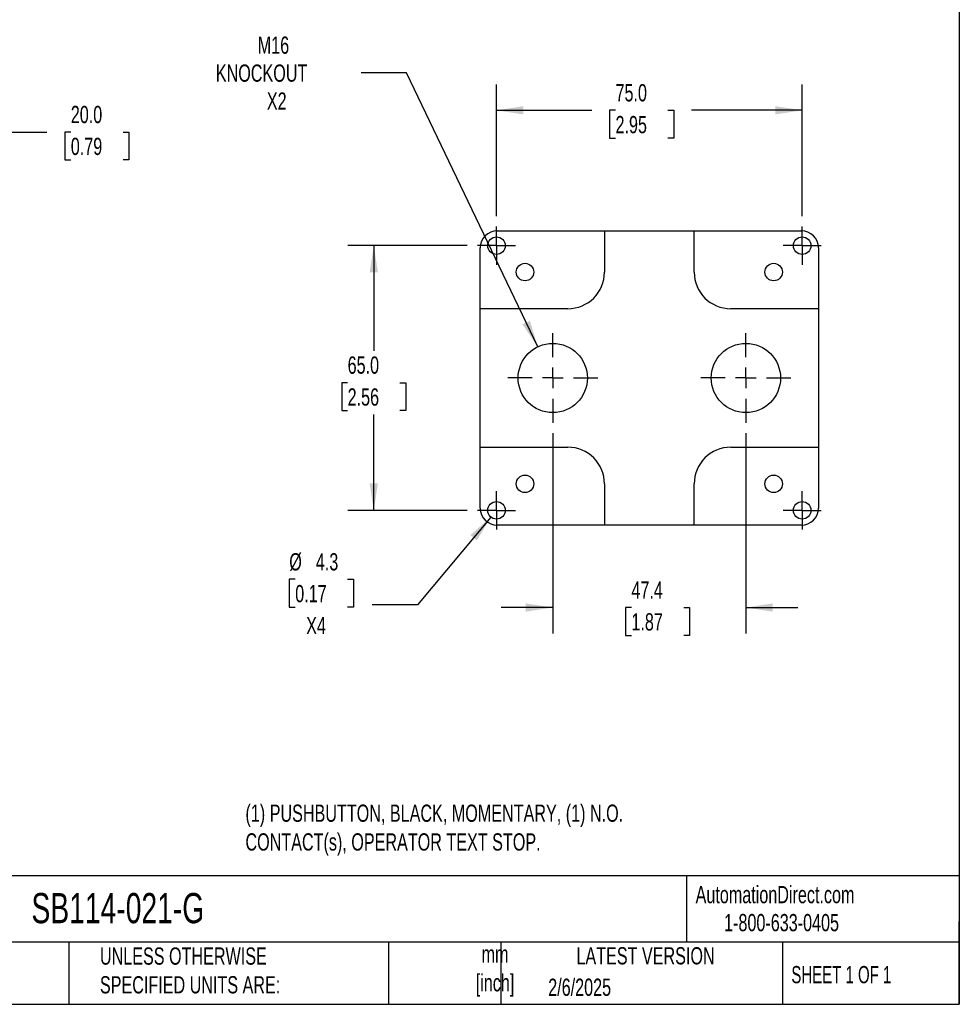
# Model space of a CAD drawing. Header units: millimetres. Extents: x 13 to 546, y 13 to 419.
# Tile 6 of 7: x 316 to 546, y 13 to 254. Entities that reach past the tile are written whole.
import ezdxf

# ---------------------------------------------------------------- set-up
doc = ezdxf.new("R2010")
doc.units = ezdxf.units.MM
doc.header["$LTSCALE"] = 2
doc.linetypes.add('SLD-Center', pattern=[19.05, 15.24, -1.27, 1.27, -1.27])
doc.linetypes.add('SLD-Solid', pattern=[0])
doc.layers.add('CENTER', color=40, linetype='SLD-Center')
doc.layers.add('DIMENSIONS', color=140, linetype='SLD-Solid', lineweight=25)
doc.layers.add('TEXT', color=140, linetype='SLD-Solid', lineweight=25)
doc.styles.add('SLDTEXTSTYLE0', font='TXT', dxfattribs={"width": 0.7})
doc.styles.add('SLDTEXTSTYLE1', font='TXT', dxfattribs={"width": 0.65})
doc.dimstyles.new('SLDDIMSTYLE0', dxfattribs={"dimtxt": 4.316016, "dimasz": 6.604, "dimexe": 0, "dimexo": 0.0625, "dimgap": 1.079004, "dimtad": 0, "dimtih": 1, "dimtoh": 1, "dimrnd": 1e-09, "dimzin": 4, "dimdsep": 46, "dimtxsty": 'SLDTEXTSTYLE0', "dimsah": 1, "dimcen": 0.09, "dimadec": 0, "dimazin": 1, "dimtfac": 1, "dimtofl": 0, "dimtmove": 0, "dimatfit": 3, "dimfxl": 0, "dimfrac": 2, "dimtolj": 1, "dimtzin": 12, "dimarcsym": 0})
doc.dimstyles.new('SLDDIMSTYLE2', dxfattribs={"dimtxt": 4.316016, "dimasz": 6.604, "dimexe": 0, "dimexo": 0.0625, "dimgap": 1.079004, "dimtad": 0, "dimtih": 1, "dimtoh": 1, "dimrnd": 1e-09, "dimzin": 12, "dimdsep": 46, "dimtxsty": 'SLDTEXTSTYLE0', "dimsah": 1, "dimcen": 0, "dimadec": 0, "dimazin": 3, "dimtfac": 1, "dimtofl": 0, "dimtmove": 0, "dimatfit": 3, "dimfxl": 0, "dimfrac": 2, "dimtolj": 1, "dimtzin": 12, "dimarcsym": 0})
doc.dimstyles.new('SLDDIMSTYLE3', dxfattribs={"dimtxt": 4.316016, "dimasz": 6.604, "dimexe": 0, "dimexo": 0.0625, "dimgap": 1.079004, "dimtad": 0, "dimtih": 1, "dimtoh": 1, "dimrnd": 1e-09, "dimzin": 12, "dimdsep": 46, "dimtxsty": 'SLDTEXTSTYLE0', "dimsah": 1, "dimcen": 0.09, "dimadec": 0, "dimazin": 3, "dimtfac": 1, "dimtmove": 0, "dimatfit": 0, "dimfxl": 0, "dimfrac": 2, "dimtolj": 1, "dimtzin": 12, "dimarcsym": 0})
doc.dimstyles.new('SLDDIMSTYLE4', dxfattribs={"dimtxt": 4.316016, "dimasz": 6.604, "dimexe": 0, "dimexo": 0.0625, "dimgap": 1.079004, "dimtad": 0, "dimtih": 1, "dimtoh": 1, "dimrnd": 1e-09, "dimzin": 12, "dimdsep": 46, "dimtxsty": 'SLDTEXTSTYLE0', "dimsah": 1, "dimcen": 0, "dimadec": 0, "dimazin": 3, "dimtfac": 1, "dimtofl": 0, "dimtmove": 0, "dimatfit": 3, "dimfxl": 0, "dimfrac": 2, "dimtolj": 1, "dimtzin": 12, "dimarcsym": 0})

# ---------------------------------------------------------------- blocks, each defined once
blk = doc.blocks.new('_D_3')
at = {"layer": 'DIMENSIONS'}
for p, q in [((292.16, 182.05), (292.16, 233.21)), ((312.16, 205.16), (312.16, 233.21)), ((292.16, 226.86), (312.16, 226.86)), ((312.16, 226.86), (322.22, 226.86)), ((328.07, 226.86), (326.62, 226.86)), ((326.62, 226.86), (326.62, 220)), ((340.89, 226.86), (342.34, 226.86)), ((342.34, 226.86), (342.34, 220)), ((326.62, 220), (328.07, 220)), ((342.34, 220), (340.89, 220))]:
    blk.add_line(p, q, dxfattribs=at)
for points in [[(292.16, 226.86), (298.76, 225.84), (298.76, 227.87)], [(312.16, 226.86), (305.55, 227.87), (305.55, 225.84)]]:
    blk.add_solid(points, dxfattribs=at)
at = {"layer": 'DIMENSIONS', "char_height": 4.233, "attachment_point": 1, "style": 'SLDTEXTSTYLE0'}
for s, insert in [('20.0', (328.07, 233.28)), ('0.79', (328.07, 225.45))]:
    blk.add_mtext(s, dxfattribs=dict(at, insert=insert))
blk = doc.blocks.new('_D_9')
at = {"layer": 'DIMENSIONS'}
for p, q in [((410.44, 241.41), (399.33, 241.41)), ((442.66, 174.14), (410.44, 241.41))]:
    blk.add_line(p, q, dxfattribs=at)
blk.add_solid([(442.66, 174.14), (440.73, 180.53), (438.9, 179.65)], dxfattribs=at)
at = {"layer": 'DIMENSIONS', "char_height": 4.233, "attachment_point": 1, "style": 'SLDTEXTSTYLE0'}
for s, insert in [('M16', (373.94, 250.3)), ('KNOCKOUT', (363.66, 243.44)), ('X2', (376.18, 236.58))]:
    blk.add_mtext(s, dxfattribs=dict(at, insert=insert))
blk = doc.blocks.new('_D_10')
at = {"layer": 'DIMENSIONS'}
for p, q in [((425.31, 198.97), (396.07, 198.97)), ((402.42, 198.97), (402.42, 173.15)), ((396, 165.32), (394.55, 165.32)), ((394.55, 165.32), (394.55, 158.46)), ((408.83, 165.32), (410.28, 165.32)), ((410.28, 165.32), (410.28, 158.46)), ((394.55, 158.46), (396, 158.46)), ((402.42, 133.97), (402.42, 157.5)), ((410.28, 158.46), (408.83, 158.46)), ((425.31, 133.97), (396.07, 133.97))]:
    blk.add_line(p, q, dxfattribs=at)
for points in [[(402.42, 198.97), (401.4, 192.37), (403.43, 192.37)], [(402.42, 133.97), (403.43, 140.58), (401.4, 140.58)]]:
    blk.add_solid(points, dxfattribs=at)
at = {"layer": 'DIMENSIONS', "char_height": 4.233, "attachment_point": 1, "style": 'SLDTEXTSTYLE0'}
for s, insert in [('65.0', (396, 171.75)), ('2.56', (396, 163.92))]:
    blk.add_mtext(s, dxfattribs=dict(at, insert=insert))
blk = doc.blocks.new('_D_11')
at = {"layer": 'DIMENSIONS'}
for p, q in [((432.54, 206.2), (432.54, 238.54)), ((507.54, 206.2), (507.54, 238.54)), ((432.54, 232.19), (455.89, 232.19)), ((461.74, 232.19), (460.29, 232.19)), ((460.29, 232.19), (460.29, 225.33)), ((474.56, 232.19), (476.01, 232.19)), ((476.01, 232.19), (476.01, 225.33)), ((507.54, 232.19), (480.41, 232.19)), ((460.29, 225.33), (461.74, 225.33)), ((476.01, 225.33), (474.56, 225.33))]:
    blk.add_line(p, q, dxfattribs=at)
for points in [[(432.54, 232.19), (439.14, 231.17), (439.14, 233.2)], [(507.54, 232.19), (500.93, 233.2), (500.93, 231.17)]]:
    blk.add_solid(points, dxfattribs=at)
at = {"layer": 'DIMENSIONS', "char_height": 4.233, "attachment_point": 1, "style": 'SLDTEXTSTYLE0'}
for s, insert in [('75.0', (461.74, 238.61)), ('2.95', (461.74, 230.79))]:
    blk.add_mtext(s, dxfattribs=dict(at, insert=insert))
blk = doc.blocks.new('_D_12')
at = {"layer": 'DIMENSIONS'}
for p, q in [((431.16, 132.32), (413.16, 110.77)), ((383.14, 117.04), (381.69, 117.04)), ((381.69, 117.04), (381.69, 110.18)), ((395.97, 117.04), (397.42, 117.04)), ((397.42, 117.04), (397.42, 110.18)), ((381.69, 110.18), (383.14, 110.18)), ((397.42, 110.18), (395.97, 110.18)), ((413.16, 110.77), (402.04, 110.77))]:
    blk.add_line(p, q, dxfattribs=at)
blk.add_solid([(431.16, 132.32), (426.14, 127.9), (427.7, 126.6)], dxfattribs=at)
at = {"layer": 'DIMENSIONS', "char_height": 4.233, "attachment_point": 1, "style": 'SLDTEXTSTYLE0'}
for s, insert in [('%%c', (381.68, 123.46)), ('4.3', (388.2, 123.46)), ('0.17', (383.14, 115.64)), ('X4', (385.83, 107.81))]:
    blk.add_mtext(s, dxfattribs=dict(at, insert=insert))
blk = doc.blocks.new('_D_13')
at = {"layer": 'DIMENSIONS'}
for p, q in [((446.34, 152.89), (446.34, 103.76)), ((493.74, 152.89), (493.74, 103.76)), ((446.34, 110.11), (433.64, 110.11)), ((465.64, 110.11), (464.19, 110.11)), ((464.19, 110.11), (464.19, 103.25)), ((478.47, 110.11), (479.92, 110.11)), ((479.92, 110.11), (479.92, 103.25)), ((493.74, 110.11), (506.44, 110.11)), ((464.19, 103.25), (465.64, 103.25)), ((479.92, 103.25), (478.47, 103.25))]:
    blk.add_line(p, q, dxfattribs=at)
for points in [[(446.34, 110.11), (439.73, 111.13), (439.73, 109.1)], [(493.74, 110.11), (500.34, 109.1), (500.34, 111.13)]]:
    blk.add_solid(points, dxfattribs=at)
at = {"layer": 'DIMENSIONS', "char_height": 4.233, "attachment_point": 1, "style": 'SLDTEXTSTYLE0'}
for s, insert in [('47.4', (465.64, 116.54)), ('1.87', (465.64, 108.71))]:
    blk.add_mtext(s, dxfattribs=dict(at, insert=insert))
blk = doc.blocks.new('SW_CENTERMARKSYMBOL_10')
at = {"layer": 'CENTER', "color": 0}
for p, q in [((0, 2.54), (0, 4.69)), ((0, 0), (0, 2.54)), ((-2.54, 0), (-4.69, 0)), ((0, 0), (-2.54, 0)), ((0, 0), (0, -2.54)), ((0, 0), (2.54, 0)), ((2.54, 0), (4.69, 0)), ((0, -2.54), (0, -4.69))]:
    blk.add_line(p, q, dxfattribs=at)
blk = doc.blocks.new('SW_CENTERMARKSYMBOL_11')
at = {"layer": 'CENTER', "color": 0}
for p, q in [((0, 2.54), (0, 4.69)), ((0, 0), (0, 2.54)), ((-2.54, 0), (-4.69, 0)), ((0, 0), (-2.54, 0)), ((0, 0), (0, -2.54)), ((0, 0), (2.54, 0)), ((2.54, 0), (4.69, 0)), ((0, -2.54), (0, -4.69))]:
    blk.add_line(p, q, dxfattribs=at)
blk = doc.blocks.new('SW_CENTERMARKSYMBOL_12')
at = {"layer": 'CENTER', "color": 0}
for p, q in [((0, 2.54), (0, 4.69)), ((0, 0), (0, 2.54)), ((-2.54, 0), (-4.69, 0)), ((0, 0), (-2.54, 0)), ((0, 0), (0, -2.54)), ((0, 0), (2.54, 0)), ((2.54, 0), (4.69, 0)), ((0, -2.54), (0, -4.69))]:
    blk.add_line(p, q, dxfattribs=at)
blk = doc.blocks.new('SW_CENTERMARKSYMBOL_13')
at = {"layer": 'CENTER', "color": 0}
for p, q in [((0, 2.54), (0, 4.69)), ((0, 0), (0, 2.54)), ((-2.54, 0), (-4.69, 0)), ((0, 0), (-2.54, 0)), ((0, 0), (0, -2.54)), ((0, 0), (2.54, 0)), ((2.54, 0), (4.69, 0)), ((0, -2.54), (0, -4.69))]:
    blk.add_line(p, q, dxfattribs=at)
blk = doc.blocks.new('SW_CENTERMARKSYMBOL_14')
at = {"layer": 'CENTER', "color": 0}
for p, q in [((0, 5.08), (0, 11.04)), ((0, 0), (0, 2.54)), ((-5.08, 0), (-11.04, 0)), ((0, 0), (-2.54, 0)), ((0, 0), (0, -2.54)), ((0, 0), (2.54, 0)), ((5.08, 0), (11.04, 0)), ((0, -5.08), (0, -11.04))]:
    blk.add_line(p, q, dxfattribs=at)
blk = doc.blocks.new('SW_CENTERMARKSYMBOL_15')
at = {"layer": 'CENTER', "color": 0}
for p, q in [((0, 5.08), (0, 11.04)), ((0, 0), (0, 2.54)), ((-5.08, 0), (-11.04, 0)), ((0, 0), (-2.54, 0)), ((0, 0), (0, -2.54)), ((0, 0), (2.54, 0)), ((5.08, 0), (11.04, 0)), ((0, -5.08), (0, -11.04))]:
    blk.add_line(p, q, dxfattribs=at)

msp = doc.modelspace()

# ---------------------------------------------------------------- linework, layer by layer
for p, q in [((432.736, 202.618), (459.036, 202.618)), ((459.036, 202.618), (459.036, 192.471)), ((459.036, 202.616), (481.036, 202.616)), ((481.036, 192.471), (481.036, 202.618)), ((481.036, 202.618), (507.336, 202.618)), ((428.536, 183.471), (428.536, 198.418)), ((511.536, 198.418), (511.536, 183.471)), ((450.036, 183.471), (428.536, 183.471)), ((428.536, 149.471), (428.536, 183.471)), ((511.536, 183.471), (490.036, 183.471)), ((511.536, 183.471), (511.536, 149.471)), ((428.536, 149.471), (450.036, 149.471)), ((428.536, 134.524), (428.536, 149.471)), ((490.036, 149.471), (511.536, 149.471)), ((511.536, 149.471), (511.536, 134.524)), ((459.036, 140.471), (459.036, 130.324)), ((481.036, 130.324), (481.036, 140.471)), ((459.036, 130.324), (432.736, 130.324)), ((481.036, 130.327), (459.036, 130.327)), ((507.336, 130.324), (481.036, 130.324))]:
    msp.add_line(p, q)
for centre, radius in [((432.536, 198.971), 2.15), ((507.536, 198.971), 2.15), ((439.536, 192.471), 2.15), ((500.536, 192.471), 2.15), ((446.336, 166.471), 8.5), ((493.736, 166.471), 8.5), ((439.536, 140.471), 2.15), ((500.536, 140.471), 2.15), ((432.536, 133.971), 2.15), ((507.536, 133.971), 2.15)]:
    msp.add_circle(centre, radius)
for centre, start, end in [((450.036, 192.471), 270, 0), ((490.036, 192.471), 180, 270), ((450.036, 140.471), 0, 90), ((490.036, 140.471), 90, 180)]:
    msp.add_arc(centre, 9, start, end)
for centre, major_axis, start_param, end_param in [((432.736, 198.418), (0, 4.2), 0, 1.5707963), ((507.336, 198.418), (0, 4.2), 4.712389, 6.2831853), ((432.736, 134.524), (0, -4.2), 4.712389, 6.2831853), ((507.336, 134.524), (0, -4.2), 0, 1.5707963)]:
    msp.add_ellipse(centre, major_axis=major_axis, ratio=0.9999831, start_param=start_param, end_param=end_param)
at = {"layer": 'TEXT'}
for p, q in [((546.1, 419.1), (546.1, 12.7)), ((546.1, 44.252), (12.7, 44.252)), ((479.151, 44.252), (479.151, 27.94)), ((546.1, 12.7), (546.1, 33.02)), ((546.1, 27.94), (12.7, 27.94)), ((327.56, 27.94), (327.56, 12.7)), ((406.049, 27.94), (406.049, 12.7)), ((433.624, 27.94), (433.624, 12.7)), ((502.697, 27.94), (502.697, 12.7)), ((12.7, 12.7), (546.1, 12.7))]:
    msp.add_line(p, q, dxfattribs=at)

# ---------------------------------------------------------------- block references
at = {"layer": 'CENTER'}
for name, p in [('SW_CENTERMARKSYMBOL_10', (432.536, 198.971)), ('SW_CENTERMARKSYMBOL_13', (507.536, 198.971)), ('SW_CENTERMARKSYMBOL_14', (446.336, 166.471)), ('SW_CENTERMARKSYMBOL_15', (493.736, 166.471)), ('SW_CENTERMARKSYMBOL_11', (432.536, 133.971)), ('SW_CENTERMARKSYMBOL_12', (507.536, 133.971))]:
    msp.add_blockref(name, p, dxfattribs=at)

# ---------------------------------------------------------------- texts
at = {"layer": 'TEXT'}
for s, insert, char_height, attachment_point, style in [('(1) PUSHBUTTON, BLACK, MOMENTARY, (1) N.O. ^JCONTACT(s), OPERATOR TEXT STOP.', (370.926, 61.737), 4.23333, 1, 'SLDTEXTSTYLE0'), ('AutomationDirect.com', (481.39, 41.753), 4.23333, 1, 'SLDTEXTSTYLE0'), ('SB114-021-G', (318.415, 40.022), 7.40833, 1, 'SLDTEXTSTYLE0'), ('1-800-633-0405', (488.383, 34.874), 4.23333, 1, 'SLDTEXTSTYLE0'), ('UNLESS OTHERWISE ^JSPECIFIED UNITS ARE:', (335.216, 26.662), 4.23333, 1, 'SLDTEXTSTYLE0'), ('LATEST VERSION', (469.104, 26.728), 4.23333, 2, 'SLDTEXTSTYLE0'), ('mm^J[inch]', (432.17, 27.158), 4.2333, 2, 'SLDTEXTSTYLE0'), ('SHEET 1 OF 1', (504.883, 22.103), 4.23333, 1, 'SLDTEXTSTYLE1'), ('2/6/2025', (445.226, 19.006), 4.2333, 1, 'SLDTEXTSTYLE0')]:
    msp.add_mtext(s, dxfattribs=dict(at, insert=insert, char_height=char_height, attachment_point=attachment_point, style=style))

# ---------------------------------------------------------------- dimensions: what is measured, and where the dimension line sits
at = {"layer": 'DIMENSIONS'}
dim = msp.add_diameter_dim_2p(p1=(450.008, 158.805), p2=(442.665, 174.137), text='M16\\PKNOCKOUT\\PX2', dimstyle='SLDDIMSTYLE2', override={"dimpost": '<>'}, dxfattribs=at)
dim.commit()
dim.dimension.update_dxf_attribs({"geometry": '_D_9', "text_midpoint": (379.91, 241.41), "dimtype": 163})
for base, p1, p2, dimstyle, picture, middle in [((507.536, 232.188), (432.536, 203.661), (507.536, 203.661), 'SLDDIMSTYLE0', '_D_11', (468.148, 232.188)), ((292.159, 226.857), (312.159, 202.618), (292.159, 179.511), 'SLDDIMSTYLE0', '_D_3', (334.479, 226.857)), ((493.736, 110.113), (446.336, 155.431), (493.736, 155.431), 'SLDDIMSTYLE3', '_D_13', (472.056, 110.113))]:
    dim = msp.add_linear_dim(base=base, p1=p1, p2=p2, dimstyle=dimstyle, dxfattribs=at)
    dim.commit()
    dim.dimension.update_dxf_attribs({"geometry": picture, "text_midpoint": middle, "dimtype": 160})
dim = msp.add_linear_dim(base=(402.416, 133.971), p1=(427.846, 198.971), p2=(427.846, 133.971), angle=90, dimstyle='SLDDIMSTYLE0', dxfattribs=at)
dim.commit()
dim.dimension.update_dxf_attribs({"geometry": '_D_10', "text_midpoint": (402.416, 165.323), "dimtype": 160})
dim = msp.add_diameter_dim_2p(p1=(433.915, 135.621), p2=(431.158, 132.321), text='<>\\PX4', dimstyle='SLDDIMSTYLE4', dxfattribs=at)
dim.commit()
dim.dimension.update_dxf_attribs({"geometry": '_D_12', "text_midpoint": (389.557, 113.003), "dimtype": 163})

doc.saveas('drawing.dxf')
